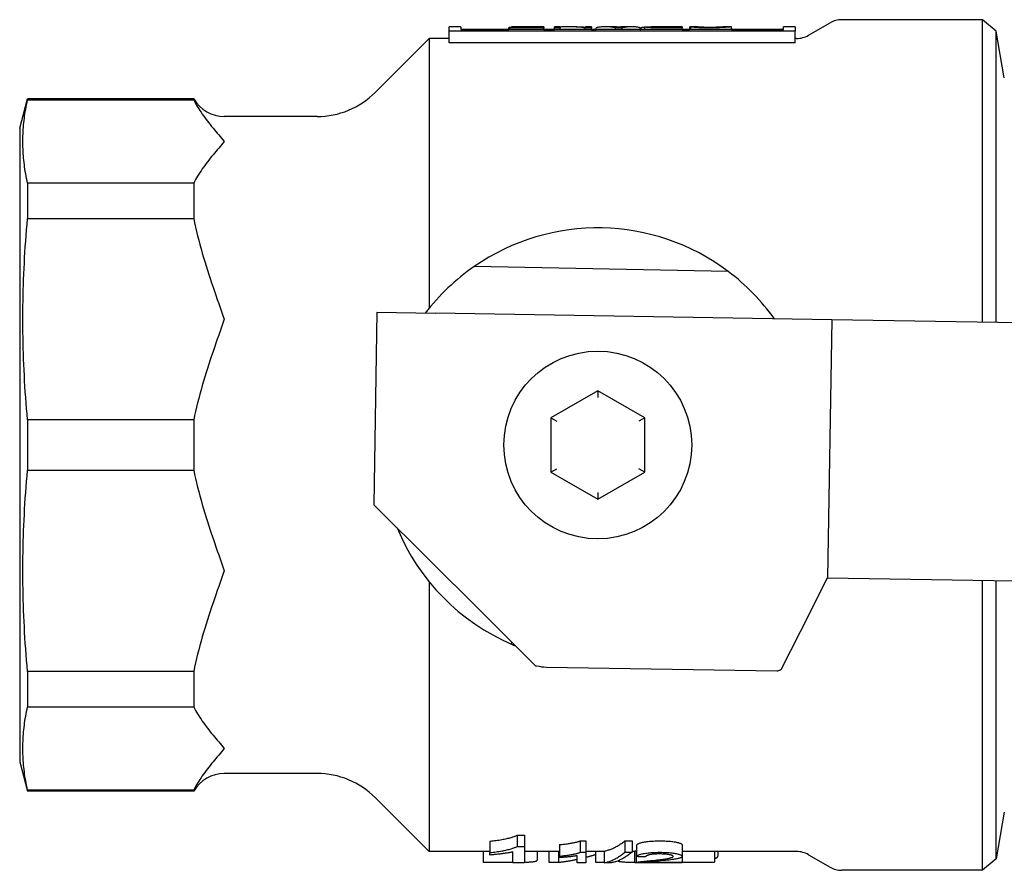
# Model space of a CAD drawing. Header units: millimetres. Extents: x 216 to 489, y 28 to 461.
# Tile 5 of 10: x 216 to 300, y 389 to 461. Entities that reach past the tile are written whole.
import ezdxf

# ---------------------------------------------------------------- set-up
doc = ezdxf.new("R2010")
doc.units = ezdxf.units.MM
doc.layers.add('DETAIL', color=2, linetype='Continuous')

msp = doc.modelspace()

# ---------------------------------------------------------------- linework, layer by layer
at = {"layer": 'DETAIL'}
for p, q in [((253.436, 460.555), (252.436, 460.555)), ((252.436, 460.167), (252.436, 460.554)), ((253.436, 460.555), (253.436, 460.304)), ((257.771, 460.552), (257.771, 460.555)), ((260.515, 460.555), (257.771, 460.555)), ((259.985, 460.552), (257.771, 460.552)), ((257.771, 460.499), (257.771, 460.552)), ((259.985, 460.499), (259.985, 460.552)), ((260.515, 460.555), (260.515, 460.46)), ((261.41, 460.46), (261.41, 460.555)), ((261.917, 460.555), (261.41, 460.555)), ((261.917, 460.555), (261.917, 460.46)), ((263.277, 460.555), (262.667, 460.555)), ((264.055, 460.523), (264.055, 460.555)), ((264.562, 460.555), (264.055, 460.555)), ((264.562, 460.555), (264.562, 460.46)), ((266.337, 460.555), (265.79, 460.555)), ((266.466, 460.552), (267.321, 460.552)), ((267.964, 460.555), (267.447, 460.555)), ((272.31, 460.555), (269.683, 460.555)), ((270.644, 460.553), (271.78, 460.553)), ((271.78, 460.497), (271.78, 460.553)), ((272.31, 460.555), (272.31, 460.46)), ((272.965, 460.304), (272.965, 460.543)), ((273.495, 460.539), (273.495, 460.547)), ((276.501, 460.555), (275.956, 460.555)), ((276.502, 460.304), (276.502, 460.555)), ((280.936, 460.304), (280.936, 460.555)), ((281.936, 460.555), (280.936, 460.555)), ((281.936, 460.554), (281.936, 460.167)), ((283.052, 459.823), (284.895, 460.887)), ((297.872, 461.155), (285.895, 461.155)), ((299.046, 460.17), (297.872, 461.155)), ((297.872, 435.367), (297.872, 461.155)), ((281.936, 460.167), (252.436, 460.167)), ((252.436, 459.178), (252.436, 460.167)), ((253.436, 460.331), (257.531, 460.331)), ((280.936, 460.304), (253.436, 460.304)), ((257.771, 460.502), (257.531, 460.502)), ((257.531, 460.304), (257.531, 460.502)), ((257.622, 460.499), (259.985, 460.499)), ((257.622, 460.46), (257.622, 460.499)), ((260.515, 460.46), (257.622, 460.46)), ((257.622, 460.304), (257.622, 460.46)), ((260.515, 460.304), (260.515, 460.46)), ((260.515, 460.331), (261.41, 460.331)), ((261.917, 460.46), (261.41, 460.46)), ((261.41, 460.304), (261.41, 460.46)), ((261.917, 460.304), (261.917, 460.46)), ((264.562, 460.46), (264.021, 460.46)), ((264.021, 460.304), (264.021, 460.46)), ((264.562, 460.304), (264.562, 460.46)), ((264.562, 460.331), (264.981, 460.331)), ((264.981, 460.304), (264.981, 460.464)), ((267.188, 460.46), (266.616, 460.46)), ((266.616, 460.304), (266.616, 460.46)), ((267.188, 460.304), (267.188, 460.46)), ((268.724, 460.304), (268.724, 460.464)), ((268.724, 460.331), (268.785, 460.331)), ((268.785, 460.304), (268.785, 460.464)), ((269.112, 460.304), (269.112, 460.535)), ((271.78, 460.497), (270.515, 460.497)), ((272.31, 460.46), (270.538, 460.46)), ((272.31, 460.304), (272.31, 460.46)), ((272.31, 460.331), (272.965, 460.331)), ((273.034, 460.304), (273.034, 460.535)), ((276.502, 460.331), (280.936, 460.331)), ((281.936, 459.178), (281.936, 460.167)), ((299.046, 435.348), (299.046, 460.17)), ((299.744, 456.21), (299.046, 460.17)), ((246.138, 454.955), (250.738, 459.555)), ((250.738, 459.555), (250.738, 436.556)), ((252.436, 459.555), (250.738, 459.555)), ((281.936, 459.178), (252.436, 459.178)), ((282.052, 459.555), (281.936, 459.555)), ((215.858, 451.905), (216.527, 454.405)), ((216.527, 454.405), (216.527, 454.327)), ((230.689, 454.405), (216.527, 454.405)), ((216.527, 454.327), (230.689, 454.327)), ((230.689, 454.405), (230.689, 454.327)), ((241.188, 452.905), (233.288, 452.905)), ((215.858, 451.905), (215.858, 397.905)), ((216.527, 447.219), (216.527, 444.2)), ((230.689, 447.219), (216.527, 447.219)), ((230.689, 447.219), (230.689, 444.2)), ((216.527, 444.2), (230.689, 444.2)), ((276.23, 439.688), (254.577, 440.115)), ((246.291, 436.216), (246.021, 419.818)), ((246.291, 436.216), (251.29, 436.134)), ((285.053, 435.578), (251.29, 436.134)), ((285.053, 435.578), (284.691, 413.581)), ((300.963, 435.316), (285.053, 435.578)), ((265.108, 429.524), (261.108, 427.214)), ((265.108, 429.524), (265.108, 428.946)), ((269.108, 427.214), (265.108, 429.524)), ((216.527, 427.04), (216.527, 422.77)), ((230.689, 427.04), (216.527, 427.04)), ((230.689, 427.04), (230.689, 422.77)), ((261.108, 427.214), (261.608, 426.925)), ((261.108, 427.214), (261.108, 422.595)), ((269.108, 427.214), (268.608, 426.925)), ((269.108, 422.595), (269.108, 427.214)), ((261.108, 422.595), (261.608, 422.884)), ((269.108, 422.595), (268.608, 422.884)), ((216.527, 422.77), (230.689, 422.77)), ((261.108, 422.595), (265.108, 420.286)), ((265.108, 420.286), (269.108, 422.595)), ((265.108, 420.863), (265.108, 420.286)), ((246.121, 419.719), (246.021, 419.818)), ((250.941, 414.914), (246.121, 419.719)), ((250.941, 414.914), (254.795, 411.073)), ((283.177, 410.605), (284.691, 413.581)), ((284.691, 413.581), (300.601, 413.319)), ((250.738, 413.253), (250.738, 390.255)), ((297.872, 388.655), (297.872, 413.364)), ((299.046, 389.64), (299.046, 413.345)), ((259.792, 406.091), (254.795, 411.073)), ((283.177, 410.605), (280.704, 405.746)), ((257.771, 407.922), (257.775, 408.102)), ((259.792, 406.091), (259.897, 406.089)), ((216.527, 405.609), (216.527, 402.59)), ((230.689, 405.609), (216.527, 405.609)), ((230.689, 405.609), (230.689, 402.59)), ((260.734, 405.974), (280.367, 405.651)), ((280.654, 405.747), (280.704, 405.746)), ((216.527, 402.59), (230.689, 402.59)), ((215.858, 397.905), (216.527, 395.405)), ((241.188, 396.905), (233.288, 396.905)), ((216.527, 395.482), (216.527, 395.405)), ((230.689, 395.482), (216.527, 395.482)), ((230.689, 395.405), (216.527, 395.405)), ((230.689, 395.482), (230.689, 395.405)), ((246.138, 394.854), (250.738, 390.255)), ((299.744, 393.599), (299.046, 389.64)), ((255.917, 391.14), (255.917, 390.165)), ((258.228, 391.647), (258.863, 391.647)), ((258.228, 391.647), (258.228, 390.687)), ((258.863, 391.647), (258.863, 390.687)), ((263.605, 391.162), (264.088, 391.162)), ((263.605, 391.162), (263.605, 390.188)), ((264.088, 391.162), (264.088, 390.188)), ((267.422, 391.18), (268.026, 391.18)), ((267.422, 391.18), (267.422, 390.207)), ((268.026, 391.18), (268.026, 390.207)), ((255.917, 390.255), (250.738, 390.255)), ((255.349, 390.255), (255.349, 389.339)), ((255.917, 389.959), (255.917, 390.165)), ((257.881, 389.304), (257.881, 390.22)), ((258.228, 390.687), (258.863, 390.687)), ((258.863, 390.687), (258.863, 389.304)), ((261.843, 390.255), (258.863, 390.255)), ((259.931, 390.255), (259.931, 389.507)), ((260.937, 390.255), (260.937, 389.339)), ((261.751, 390.255), (261.751, 389.339)), ((261.843, 390.847), (261.843, 389.864)), ((263.605, 390.188), (264.088, 390.188)), ((265.655, 390.255), (264.088, 390.255)), ((264.088, 390.188), (264.088, 389.304)), ((264.907, 390.255), (264.907, 389.339)), ((265.655, 390.298), (265.655, 389.299)), ((267.422, 390.207), (268.026, 390.207)), ((268.277, 390.255), (268.026, 390.255)), ((268.277, 389.307), (268.277, 390.305)), ((268.366, 390.334), (268.366, 389.336)), ((268.417, 390.805), (268.417, 389.821)), ((272.299, 390.818), (272.299, 389.834)), ((272.299, 390.348), (272.308, 390.348)), ((272.308, 390.348), (272.308, 389.351)), ((282.052, 390.255), (272.308, 390.255)), ((275.055, 390.255), (275.055, 389.345)), ((275.338, 390.255), (275.338, 389.851)), ((255.349, 389.339), (257.613, 389.339)), ((258.863, 389.304), (257.881, 389.304)), ((260.937, 389.339), (261.751, 389.339)), ((261.843, 389.735), (261.843, 389.864)), ((263.34, 389.304), (263.34, 389.898)), ((264.088, 389.304), (263.34, 389.304)), ((264.907, 389.339), (265.655, 389.339)), ((266.26, 389.299), (265.655, 389.299)), ((272.308, 389.304), (268.277, 389.304)), ((269.319, 389.351), (272.308, 389.351)), ((272.308, 389.351), (272.308, 389.304)), ((272.308, 389.345), (275.055, 389.345)), ((283.052, 389.987), (284.895, 388.923)), ((299.046, 389.64), (297.872, 388.655)), ((297.872, 388.655), (285.895, 388.655))]:
    msp.add_line(p, q, dxfattribs=at)
at = {"layer": 'DETAIL', "flags": 128}
for points in [[(264.021, 460.46), (263.933, 460.472), (263.846, 460.483), (263.758, 460.493), (263.67, 460.503), (263.583, 460.511), (263.495, 460.519), (263.407, 460.526), (263.32, 460.533), (263.232, 460.538), (263.144, 460.543), (263.057, 460.547), (262.969, 460.55), (262.881, 460.552), (262.794, 460.554), (262.706, 460.555), (262.618, 460.555), (262.531, 460.554), (262.443, 460.552), (262.355, 460.55), (262.268, 460.547), (262.18, 460.543), (262.092, 460.538), (262.005, 460.532), (261.917, 460.526)], [(263.277, 460.555), (263.309, 460.555), (263.342, 460.555), (263.374, 460.554), (263.407, 460.554), (263.439, 460.553), (263.471, 460.553), (263.504, 460.552), (263.536, 460.551), (263.569, 460.55), (263.601, 460.549), (263.634, 460.548), (263.666, 460.547), (263.698, 460.546), (263.731, 460.544), (263.763, 460.543), (263.796, 460.541), (263.828, 460.539), (263.861, 460.537), (263.893, 460.535), (263.925, 460.533), (263.958, 460.531), (263.99, 460.528), (264.023, 460.526), (264.055, 460.523)], [(266.616, 460.46), (266.548, 460.475), (266.48, 460.489), (266.412, 460.501), (266.344, 460.512), (266.276, 460.522), (266.207, 460.531), (266.139, 460.538), (266.071, 460.544), (266.003, 460.548), (265.935, 460.552), (265.867, 460.554), (265.799, 460.555), (265.731, 460.554), (265.662, 460.552), (265.594, 460.549), (265.526, 460.545), (265.458, 460.539), (265.39, 460.533), (265.322, 460.524), (265.254, 460.515), (265.186, 460.504), (265.117, 460.492), (265.049, 460.479), (264.981, 460.464)], [(266.631, 460.541), (266.619, 460.542), (266.607, 460.543), (266.595, 460.544), (266.582, 460.545), (266.57, 460.546), (266.558, 460.547), (266.546, 460.548), (266.533, 460.549), (266.521, 460.549), (266.509, 460.55), (266.497, 460.551), (266.484, 460.551), (266.472, 460.552), (266.46, 460.552), (266.448, 460.553), (266.435, 460.553), (266.423, 460.554), (266.411, 460.554), (266.399, 460.554), (266.386, 460.554), (266.374, 460.555), (266.362, 460.555), (266.35, 460.555), (266.337, 460.555)], [(266.913, 460.495), (266.906, 460.497), (266.897, 460.499), (266.889, 460.501), (266.88, 460.503), (266.871, 460.505), (266.861, 460.507), (266.852, 460.51), (266.841, 460.512), (266.831, 460.514), (266.82, 460.516), (266.809, 460.518), (266.797, 460.52), (266.785, 460.522), (266.773, 460.523), (266.76, 460.525), (266.747, 460.527), (266.734, 460.529), (266.72, 460.531), (266.706, 460.533), (266.692, 460.534), (266.677, 460.536), (266.662, 460.538), (266.647, 460.539), (266.631, 460.541)], [(267.134, 460.538), (267.123, 460.537), (267.111, 460.536), (267.1, 460.535), (267.089, 460.533), (267.078, 460.532), (267.068, 460.53), (267.057, 460.529), (267.047, 460.527), (267.037, 460.525), (267.027, 460.524), (267.018, 460.522), (267.009, 460.52), (267, 460.519), (266.991, 460.517), (266.982, 460.515), (266.973, 460.513), (266.965, 460.511), (266.957, 460.509), (266.949, 460.507), (266.942, 460.504), (266.934, 460.502), (266.927, 460.5), (266.92, 460.498), (266.913, 460.495)], [(267.447, 460.555), (267.434, 460.555), (267.421, 460.555), (267.408, 460.554), (267.395, 460.554), (267.382, 460.554), (267.369, 460.554), (267.356, 460.553), (267.343, 460.553), (267.33, 460.552), (267.317, 460.552), (267.304, 460.551), (267.291, 460.551), (267.278, 460.55), (267.265, 460.549), (267.252, 460.548), (267.238, 460.547), (267.225, 460.547), (267.212, 460.546), (267.199, 460.545), (267.186, 460.543), (267.173, 460.542), (267.16, 460.541), (267.147, 460.54), (267.134, 460.538)], [(268.724, 460.464), (268.66, 460.479), (268.596, 460.492), (268.532, 460.504), (268.468, 460.515), (268.404, 460.524), (268.34, 460.533), (268.276, 460.539), (268.212, 460.545), (268.148, 460.549), (268.084, 460.552), (268.02, 460.554), (267.956, 460.555), (267.892, 460.554), (267.828, 460.552), (267.764, 460.548), (267.7, 460.544), (267.636, 460.538), (267.572, 460.531), (267.508, 460.522), (267.444, 460.512), (267.38, 460.501), (267.316, 460.489), (267.252, 460.475), (267.188, 460.46)], [(269.112, 460.535), (269.113, 460.537), (269.116, 460.539), (269.121, 460.541), (269.128, 460.542), (269.137, 460.544), (269.148, 460.545), (269.16, 460.546), (269.175, 460.548), (269.192, 460.549), (269.211, 460.55), (269.231, 460.55), (269.254, 460.551), (269.279, 460.552), (269.305, 460.552), (269.334, 460.553), (269.364, 460.553), (269.397, 460.554), (269.431, 460.554), (269.468, 460.554), (269.507, 460.554), (269.547, 460.555), (269.591, 460.555), (269.636, 460.555), (269.683, 460.555)], [(269.657, 460.535), (269.659, 460.537), (269.664, 460.539), (269.672, 460.54), (269.684, 460.542), (269.699, 460.543), (269.717, 460.545), (269.739, 460.546), (269.764, 460.547), (269.792, 460.548), (269.823, 460.549), (269.858, 460.55), (269.895, 460.55), (269.935, 460.551), (269.979, 460.551), (270.025, 460.552), (270.075, 460.552), (270.128, 460.552), (270.187, 460.553), (270.25, 460.553), (270.319, 460.553), (270.393, 460.553), (270.472, 460.553), (270.555, 460.553), (270.644, 460.553)], [(273.495, 460.547), (273.473, 460.547), (273.451, 460.547), (273.429, 460.547), (273.407, 460.547), (273.385, 460.546), (273.362, 460.546), (273.34, 460.546), (273.318, 460.546), (273.296, 460.546), (273.274, 460.546), (273.252, 460.545), (273.23, 460.545), (273.208, 460.545), (273.186, 460.545), (273.164, 460.545), (273.142, 460.545), (273.12, 460.544), (273.098, 460.544), (273.076, 460.544), (273.053, 460.544), (273.031, 460.544), (273.009, 460.543), (272.987, 460.543), (272.965, 460.543)], [(273.034, 460.535), (273.056, 460.535), (273.077, 460.535), (273.099, 460.535), (273.121, 460.536), (273.143, 460.536), (273.164, 460.536), (273.186, 460.536), (273.208, 460.537), (273.23, 460.537), (273.251, 460.537), (273.273, 460.537), (273.295, 460.537), (273.317, 460.538), (273.338, 460.538), (273.36, 460.538), (273.382, 460.538), (273.404, 460.538), (273.425, 460.539), (273.447, 460.539), (273.469, 460.539), (273.491, 460.539), (273.512, 460.539), (273.534, 460.54), (273.556, 460.54)], [(274.665, 460.496), (274.592, 460.496), (274.52, 460.497), (274.451, 460.497), (274.383, 460.498), (274.317, 460.499), (274.254, 460.501), (274.192, 460.502), (274.132, 460.504), (274.074, 460.506), (274.018, 460.508), (273.964, 460.511), (273.912, 460.513), (273.862, 460.516), (273.815, 460.519), (273.771, 460.522), (273.73, 460.525), (273.691, 460.528), (273.655, 460.531), (273.621, 460.534), (273.59, 460.537), (273.562, 460.539), (273.537, 460.542), (273.515, 460.545), (273.495, 460.547)], [(273.556, 460.54), (273.58, 460.537), (273.606, 460.534), (273.634, 460.531), (273.663, 460.528), (273.695, 460.525), (273.727, 460.523), (273.762, 460.52), (273.798, 460.517), (273.836, 460.514), (273.876, 460.512), (273.917, 460.509), (273.96, 460.507), (274.005, 460.505), (274.051, 460.503), (274.1, 460.501), (274.151, 460.499), (274.203, 460.498), (274.258, 460.496), (274.315, 460.495), (274.373, 460.494), (274.434, 460.494), (274.496, 460.493), (274.56, 460.493), (274.627, 460.493)], [(276.502, 460.555), (276.498, 460.554), (276.487, 460.552), (276.468, 460.549), (276.442, 460.545), (276.409, 460.541), (276.368, 460.536), (276.319, 460.53), (276.264, 460.524), (276.201, 460.518), (276.132, 460.512), (276.056, 460.505), (275.974, 460.499), (275.886, 460.492), (275.792, 460.486), (275.691, 460.481), (275.583, 460.475), (275.472, 460.47), (275.357, 460.466), (275.24, 460.462), (275.12, 460.459), (274.998, 460.457), (274.873, 460.455), (274.746, 460.454), (274.615, 460.453)], [(274.627, 460.493), (274.74, 460.493), (274.848, 460.494), (274.951, 460.495), (275.05, 460.497), (275.144, 460.499), (275.233, 460.502), (275.317, 460.505), (275.397, 460.508), (275.471, 460.512), (275.54, 460.516), (275.602, 460.52), (275.66, 460.524), (275.711, 460.528), (275.757, 460.532), (275.797, 460.535), (275.831, 460.539), (275.861, 460.542), (275.886, 460.545), (275.908, 460.548), (275.925, 460.55), (275.939, 460.552), (275.949, 460.553), (275.955, 460.554), (275.957, 460.555)], [(275.957, 460.555), (275.954, 460.555), (275.948, 460.554), (275.936, 460.553), (275.92, 460.551), (275.899, 460.548), (275.873, 460.545), (275.843, 460.542), (275.808, 460.539), (275.768, 460.535), (275.724, 460.531), (275.673, 460.527), (275.618, 460.523), (275.558, 460.519), (275.492, 460.516), (275.421, 460.512), (275.345, 460.509), (275.266, 460.506), (275.185, 460.504), (275.102, 460.501), (275.018, 460.499), (274.932, 460.498), (274.845, 460.497), (274.756, 460.496), (274.665, 460.496)], [(276.501, 460.555), (276.501, 460.555), (276.501, 460.555), (276.501, 460.555), (276.501, 460.555), (276.502, 460.555), (276.502, 460.555), (276.502, 460.555), (276.502, 460.555), (276.502, 460.555), (276.502, 460.555), (276.502, 460.555), (276.502, 460.555), (276.502, 460.555), (276.502, 460.555), (276.502, 460.555), (276.502, 460.555), (276.502, 460.555), (276.502, 460.555), (276.502, 460.555), (276.502, 460.555), (276.502, 460.555), (276.502, 460.555), (276.502, 460.555), (276.502, 460.555)], [(269.112, 460.505), (269.099, 460.503), (269.085, 460.502), (269.071, 460.5), (269.058, 460.499), (269.044, 460.497), (269.03, 460.496), (269.017, 460.494), (269.003, 460.493), (268.989, 460.491), (268.976, 460.489), (268.962, 460.488), (268.948, 460.486), (268.935, 460.484), (268.921, 460.482), (268.907, 460.481), (268.894, 460.479), (268.88, 460.477), (268.866, 460.475), (268.853, 460.473), (268.839, 460.472), (268.826, 460.47), (268.812, 460.468), (268.798, 460.466), (268.785, 460.464)], [(270.538, 460.46), (270.407, 460.46), (270.285, 460.461), (270.171, 460.461), (270.065, 460.463), (269.967, 460.464), (269.877, 460.466), (269.796, 460.468), (269.722, 460.47), (269.654, 460.472), (269.59, 460.475), (269.529, 460.479), (269.472, 460.483), (269.418, 460.487), (269.368, 460.491), (269.321, 460.496), (269.278, 460.5), (269.239, 460.505), (269.206, 460.51), (269.177, 460.514), (269.154, 460.519), (269.136, 460.523), (269.123, 460.527), (269.115, 460.531), (269.112, 460.535)], [(270.515, 460.497), (270.442, 460.497), (270.373, 460.497), (270.307, 460.498), (270.244, 460.498), (270.185, 460.499), (270.129, 460.5), (270.076, 460.501), (270.027, 460.503), (269.981, 460.504), (269.938, 460.506), (269.899, 460.508), (269.863, 460.51), (269.83, 460.512), (269.8, 460.514), (269.773, 460.516), (269.749, 460.518), (269.727, 460.52), (269.709, 460.522), (269.693, 460.524), (269.68, 460.526), (269.67, 460.528), (269.663, 460.531), (269.659, 460.533), (269.657, 460.535)], [(274.615, 460.453), (274.516, 460.454), (274.42, 460.454), (274.326, 460.455), (274.235, 460.457), (274.147, 460.458), (274.061, 460.461), (273.978, 460.463), (273.898, 460.466), (273.82, 460.469), (273.745, 460.473), (273.673, 460.477), (273.604, 460.481), (273.537, 460.485), (273.474, 460.49), (273.414, 460.494), (273.358, 460.499), (273.305, 460.503), (273.256, 460.508), (273.211, 460.513), (273.168, 460.517), (273.129, 460.522), (273.094, 460.526), (273.062, 460.531), (273.034, 460.535)], [(216.527, 447.219), (216.484, 447.421), (216.443, 447.621), (216.405, 447.819), (216.37, 448.016), (216.337, 448.212), (216.306, 448.406), (216.278, 448.6), (216.253, 448.792), (216.229, 448.984), (216.209, 449.174), (216.19, 449.364), (216.174, 449.553), (216.16, 449.742), (216.149, 449.93), (216.14, 450.118), (216.133, 450.305), (216.128, 450.493), (216.126, 450.68), (216.126, 450.867), (216.128, 451.054), (216.133, 451.241), (216.14, 451.429), (216.149, 451.617), (216.16, 451.805), (216.174, 451.993), (216.19, 452.183), (216.209, 452.372), (216.229, 452.563), (216.253, 452.755), (216.278, 452.947), (216.306, 453.14), (216.337, 453.335), (216.37, 453.53), (216.405, 453.727), (216.443, 453.926), (216.484, 454.126), (216.527, 454.327)], [(230.689, 454.327), (230.764, 454.176), (230.844, 454.024), (230.928, 453.871), (231.017, 453.719), (231.111, 453.567), (231.208, 453.414), (231.308, 453.262), (231.412, 453.11), (231.519, 452.959), (231.629, 452.807), (231.741, 452.657), (231.855, 452.506), (231.971, 452.357), (232.088, 452.208), (232.207, 452.059), (232.327, 451.912), (232.447, 451.766), (232.568, 451.62), (232.689, 451.476), (232.81, 451.333), (232.931, 451.191), (233.051, 451.05), (233.17, 450.911), (233.288, 450.773)], [(233.288, 450.773), (233.17, 450.636), (233.051, 450.497), (232.931, 450.356), (232.81, 450.214), (232.689, 450.071), (232.568, 449.927), (232.447, 449.781), (232.327, 449.635), (232.207, 449.487), (232.088, 449.339), (231.971, 449.19), (231.855, 449.04), (231.741, 448.89), (231.629, 448.739), (231.519, 448.588), (231.412, 448.436), (231.308, 448.284), (231.208, 448.132), (231.111, 447.98), (231.017, 447.828), (230.928, 447.675), (230.844, 447.523), (230.764, 447.371), (230.689, 447.219)], [(216.527, 427.04), (216.484, 427.526), (216.443, 428.009), (216.405, 428.488), (216.37, 428.964), (216.337, 429.436), (216.306, 429.906), (216.278, 430.373), (216.253, 430.837), (216.229, 431.299), (216.209, 431.759), (216.19, 432.218), (216.174, 432.674), (216.16, 433.13), (216.149, 433.584), (216.14, 434.037), (216.133, 434.49), (216.128, 434.942), (216.126, 435.394), (216.126, 435.846), (216.128, 436.298), (216.133, 436.75), (216.14, 437.202), (216.149, 437.656), (216.16, 438.11), (216.174, 438.565), (216.19, 439.022), (216.209, 439.481), (216.229, 439.941), (216.253, 440.403), (216.278, 440.867), (216.306, 441.334), (216.337, 441.804), (216.37, 442.276), (216.405, 442.752), (216.443, 443.231), (216.484, 443.713), (216.527, 444.2)], [(230.689, 444.2), (230.764, 443.834), (230.844, 443.467), (230.928, 443.099), (231.017, 442.731), (231.111, 442.364), (231.208, 441.996), (231.308, 441.629), (231.412, 441.262), (231.519, 440.896), (231.629, 440.531), (231.741, 440.166), (231.855, 439.804), (231.971, 439.442), (232.088, 439.082), (232.207, 438.725), (232.327, 438.369), (232.447, 438.015), (232.568, 437.664), (232.689, 437.316), (232.81, 436.97), (232.931, 436.628), (233.051, 436.288), (233.17, 435.952), (233.288, 435.62)], [(233.288, 435.62), (233.17, 435.288), (233.051, 434.952), (232.931, 434.612), (232.81, 434.27), (232.689, 433.924), (232.568, 433.575), (232.447, 433.224), (232.327, 432.871), (232.207, 432.515), (232.088, 432.157), (231.971, 431.798), (231.855, 431.436), (231.741, 431.073), (231.629, 430.709), (231.519, 430.344), (231.412, 429.978), (231.308, 429.611), (231.208, 429.244), (231.111, 428.876), (231.017, 428.508), (230.928, 428.141), (230.844, 427.773), (230.764, 427.406), (230.689, 427.04)], [(216.527, 405.609), (216.484, 406.096), (216.443, 406.579), (216.405, 407.058), (216.37, 407.533), (216.337, 408.006), (216.306, 408.475), (216.278, 408.942), (216.253, 409.407), (216.229, 409.869), (216.209, 410.329), (216.19, 410.787), (216.174, 411.244), (216.16, 411.7), (216.149, 412.154), (216.14, 412.607), (216.133, 413.06), (216.128, 413.512), (216.126, 413.964), (216.126, 414.415), (216.128, 414.867), (216.133, 415.319), (216.14, 415.772), (216.149, 416.225), (216.16, 416.68), (216.174, 417.135), (216.19, 417.592), (216.209, 418.05), (216.229, 418.51), (216.253, 418.973), (216.278, 419.437), (216.306, 419.904), (216.337, 420.373), (216.37, 420.846), (216.405, 421.321), (216.443, 421.8), (216.484, 422.283), (216.527, 422.77)], [(230.689, 422.77), (230.764, 422.403), (230.844, 422.036), (230.928, 421.669), (231.017, 421.301), (231.111, 420.933), (231.208, 420.566), (231.308, 420.198), (231.412, 419.832), (231.519, 419.465), (231.629, 419.1), (231.741, 418.736), (231.855, 418.373), (231.971, 418.012), (232.088, 417.652), (232.207, 417.294), (232.327, 416.939), (232.447, 416.585), (232.568, 416.234), (232.689, 415.886), (232.81, 415.54), (232.931, 415.197), (233.051, 414.858), (233.17, 414.522), (233.288, 414.19)], [(233.288, 414.19), (233.17, 413.857), (233.051, 413.521), (232.931, 413.182), (232.81, 412.839), (232.689, 412.494), (232.568, 412.145), (232.447, 411.794), (232.327, 411.441), (232.207, 411.085), (232.088, 410.727), (231.971, 410.367), (231.855, 410.006), (231.741, 409.643), (231.629, 409.279), (231.519, 408.914), (231.412, 408.548), (231.308, 408.181), (231.208, 407.814), (231.111, 407.446), (231.017, 407.078), (230.928, 406.71), (230.844, 406.343), (230.764, 405.976), (230.689, 405.609)], [(216.527, 395.482), (216.484, 395.684), (216.443, 395.884), (216.405, 396.082), (216.37, 396.279), (216.337, 396.475), (216.306, 396.669), (216.278, 396.863), (216.253, 397.055), (216.229, 397.246), (216.209, 397.437), (216.19, 397.627), (216.174, 397.816), (216.16, 398.005), (216.149, 398.193), (216.14, 398.381), (216.133, 398.568), (216.128, 398.755), (216.126, 398.943), (216.126, 399.13), (216.128, 399.317), (216.133, 399.504), (216.14, 399.692), (216.149, 399.879), (216.16, 400.068), (216.174, 400.256), (216.19, 400.445), (216.209, 400.635), (216.229, 400.826), (216.253, 401.017), (216.278, 401.21), (216.306, 401.403), (216.337, 401.598), (216.37, 401.793), (216.405, 401.99), (216.443, 402.189), (216.484, 402.389), (216.527, 402.59)], [(230.689, 402.59), (230.764, 402.438), (230.844, 402.286), (230.928, 402.134), (231.017, 401.982), (231.111, 401.829), (231.208, 401.677), (231.308, 401.525), (231.412, 401.373), (231.519, 401.221), (231.629, 401.07), (231.741, 400.919), (231.855, 400.769), (231.971, 400.619), (232.088, 400.47), (232.207, 400.322), (232.327, 400.175), (232.447, 400.028), (232.568, 399.883), (232.689, 399.739), (232.81, 399.595), (232.931, 399.454), (233.051, 399.313), (233.17, 399.174), (233.288, 399.036)], [(233.288, 399.036), (233.17, 398.898), (233.051, 398.759), (232.931, 398.619), (232.81, 398.477), (232.689, 398.334), (232.568, 398.189), (232.447, 398.044), (232.327, 397.897), (232.207, 397.75), (232.088, 397.602), (231.971, 397.453), (231.855, 397.303), (231.741, 397.153), (231.629, 397.002), (231.519, 396.851), (231.412, 396.699), (231.308, 396.547), (231.208, 396.395), (231.111, 396.243), (231.017, 396.09), (230.928, 395.938), (230.844, 395.786), (230.764, 395.634), (230.689, 395.482)], [(255.917, 391.14), (256.053, 391.154), (256.186, 391.17), (256.316, 391.186), (256.443, 391.203), (256.567, 391.22), (256.689, 391.238), (256.807, 391.257), (256.923, 391.276), (257.036, 391.297), (257.145, 391.318), (257.252, 391.34), (257.357, 391.362), (257.457, 391.385), (257.552, 391.409), (257.642, 391.432), (257.727, 391.455), (257.807, 391.479), (257.882, 391.503), (257.953, 391.526), (258.018, 391.55), (258.078, 391.574), (258.133, 391.598), (258.183, 391.622), (258.228, 391.647)], [(261.843, 390.847), (261.946, 390.857), (262.048, 390.866), (262.147, 390.876), (262.244, 390.887), (262.338, 390.897), (262.431, 390.909), (262.521, 390.92), (262.609, 390.933), (262.695, 390.945), (262.779, 390.958), (262.861, 390.972), (262.94, 390.986), (263.016, 391), (263.089, 391.015), (263.158, 391.029), (263.223, 391.044), (263.284, 391.058), (263.341, 391.073), (263.394, 391.088), (263.444, 391.103), (263.49, 391.117), (263.532, 391.132), (263.57, 391.147), (263.605, 391.162)], [(265.655, 390.298), (265.729, 390.312), (265.802, 390.328), (265.876, 390.346), (265.95, 390.366), (266.023, 390.388), (266.097, 390.412), (266.171, 390.438), (266.244, 390.465), (266.318, 390.495), (266.391, 390.527), (266.465, 390.561), (266.539, 390.597), (266.612, 390.635), (266.686, 390.675), (266.759, 390.716), (266.833, 390.76), (266.907, 390.806), (266.98, 390.853), (267.054, 390.903), (267.128, 390.954), (267.201, 391.008), (267.275, 391.063), (267.348, 391.121), (267.422, 391.18)], [(268.417, 390.805), (268.433, 390.831), (268.455, 390.855), (268.484, 390.879), (268.518, 390.903), (268.559, 390.926), (268.605, 390.948), (268.658, 390.969), (268.717, 390.99), (268.781, 391.009), (268.852, 391.028), (268.929, 391.046), (269.012, 391.062), (269.101, 391.078), (269.194, 391.092), (269.292, 391.105), (269.395, 391.117), (269.503, 391.128), (269.617, 391.137), (269.734, 391.144), (269.857, 391.151), (269.985, 391.156), (270.118, 391.159), (270.255, 391.161), (270.398, 391.162)], [(270.398, 391.162), (270.542, 391.161), (270.68, 391.159), (270.814, 391.155), (270.943, 391.15), (271.066, 391.143), (271.185, 391.135), (271.298, 391.125), (271.406, 391.114), (271.509, 391.101), (271.607, 391.087), (271.7, 391.072), (271.788, 391.055), (271.869, 391.037), (271.944, 391.019), (272.012, 391.001), (272.072, 390.982), (272.125, 390.963), (272.171, 390.943), (272.21, 390.923), (272.242, 390.902), (272.267, 390.882), (272.285, 390.86), (272.296, 390.839), (272.299, 390.818)], [(255.917, 390.165), (256.053, 390.18), (256.186, 390.196), (256.316, 390.213), (256.443, 390.23), (256.567, 390.248), (256.689, 390.266), (256.807, 390.286), (256.923, 390.306), (257.036, 390.327), (257.145, 390.348), (257.252, 390.371), (257.357, 390.394), (257.457, 390.418), (257.552, 390.442), (257.642, 390.466), (257.727, 390.49), (257.807, 390.514), (257.882, 390.539), (257.953, 390.563), (258.018, 390.588), (258.078, 390.612), (258.133, 390.637), (258.183, 390.662), (258.228, 390.687)], [(257.881, 390.22), (257.82, 390.206), (257.757, 390.193), (257.69, 390.18), (257.62, 390.167), (257.548, 390.154), (257.472, 390.141), (257.393, 390.129), (257.31, 390.116), (257.225, 390.103), (257.137, 390.091), (257.046, 390.078), (256.951, 390.066), (256.856, 390.054), (256.762, 390.043), (256.67, 390.032), (256.58, 390.021), (256.491, 390.012), (256.405, 390.003), (256.319, 389.994), (256.236, 389.986), (256.154, 389.978), (256.073, 389.971), (255.995, 389.965), (255.917, 389.959)], [(261.843, 389.864), (261.946, 389.874), (262.048, 389.884), (262.147, 389.894), (262.244, 389.905), (262.338, 389.916), (262.431, 389.928), (262.521, 389.94), (262.609, 389.952), (262.695, 389.965), (262.779, 389.979), (262.861, 389.993), (262.94, 390.007), (263.016, 390.022), (263.089, 390.037), (263.158, 390.052), (263.223, 390.067), (263.284, 390.082), (263.341, 390.097), (263.394, 390.112), (263.444, 390.127), (263.49, 390.142), (263.532, 390.158), (263.57, 390.173), (263.605, 390.188)], [(265.655, 389.299), (265.729, 389.313), (265.802, 389.33), (265.876, 389.348), (265.95, 389.369), (266.023, 389.391), (266.097, 389.416), (266.171, 389.443), (266.244, 389.472), (266.318, 389.502), (266.391, 389.535), (266.465, 389.57), (266.539, 389.607), (266.612, 389.646), (266.686, 389.687), (266.759, 389.73), (266.833, 389.775), (266.907, 389.822), (266.98, 389.871), (267.054, 389.922), (267.128, 389.975), (267.201, 390.03), (267.275, 390.087), (267.348, 390.146), (267.422, 390.207)], [(268.026, 390.207), (267.953, 390.146), (267.879, 390.087), (267.806, 390.03), (267.732, 389.975), (267.658, 389.922), (267.585, 389.871), (267.511, 389.822), (267.437, 389.775), (267.364, 389.73), (267.29, 389.687), (267.217, 389.646), (267.143, 389.607), (267.069, 389.57), (266.996, 389.535), (266.922, 389.502), (266.849, 389.472), (266.775, 389.443), (266.701, 389.416), (266.628, 389.391), (266.554, 389.369), (266.48, 389.348), (266.407, 389.33), (266.333, 389.313), (266.26, 389.299)], [(268.277, 390.305), (268.277, 390.306), (268.277, 390.307), (268.278, 390.309), (268.279, 390.31), (268.281, 390.311), (268.282, 390.312), (268.284, 390.313), (268.287, 390.314), (268.289, 390.315), (268.292, 390.317), (268.295, 390.318), (268.299, 390.319), (268.303, 390.32), (268.307, 390.321), (268.311, 390.323), (268.316, 390.324), (268.321, 390.325), (268.327, 390.326), (268.333, 390.328), (268.339, 390.329), (268.345, 390.33), (268.352, 390.331), (268.359, 390.333), (268.366, 390.334)], [(268.366, 390.334), (268.368, 390.334), (268.37, 390.335), (268.372, 390.335), (268.374, 390.335), (268.376, 390.336), (268.378, 390.336), (268.38, 390.337), (268.382, 390.337), (268.384, 390.337), (268.386, 390.338), (268.388, 390.338), (268.39, 390.338), (268.392, 390.339), (268.395, 390.339), (268.397, 390.339), (268.399, 390.34), (268.401, 390.34), (268.403, 390.341), (268.406, 390.341), (268.408, 390.341), (268.41, 390.342), (268.412, 390.342), (268.415, 390.342), (268.417, 390.343)], [(268.417, 389.821), (268.433, 389.847), (268.455, 389.873), (268.484, 389.897), (268.518, 389.922), (268.559, 389.945), (268.605, 389.968), (268.658, 389.99), (268.717, 390.011), (268.781, 390.031), (268.852, 390.05), (268.929, 390.069), (269.012, 390.086), (269.101, 390.102), (269.194, 390.116), (269.292, 390.13), (269.395, 390.142), (269.503, 390.153), (269.617, 390.162), (269.734, 390.17), (269.857, 390.177), (269.985, 390.182), (270.118, 390.185), (270.255, 390.188), (270.398, 390.188)], [(270.398, 390.188), (270.542, 390.188), (270.68, 390.185), (270.814, 390.181), (270.943, 390.176), (271.066, 390.169), (271.185, 390.16), (271.298, 390.15), (271.406, 390.138), (271.509, 390.125), (271.607, 390.111), (271.7, 390.095), (271.788, 390.078), (271.869, 390.06), (271.944, 390.041), (272.012, 390.022), (272.072, 390.003), (272.125, 389.983), (272.171, 389.963), (272.21, 389.942), (272.242, 389.921), (272.267, 389.9), (272.285, 389.878), (272.296, 389.856), (272.299, 389.834)], [(257.613, 389.339), (257.624, 389.339), (257.636, 389.339), (257.648, 389.339), (257.66, 389.339), (257.671, 389.339), (257.683, 389.339), (257.694, 389.339), (257.706, 389.339), (257.717, 389.339), (257.728, 389.339), (257.74, 389.339), (257.751, 389.339), (257.762, 389.339), (257.773, 389.339), (257.784, 389.339), (257.795, 389.339), (257.806, 389.339), (257.817, 389.339), (257.828, 389.339), (257.838, 389.339), (257.849, 389.339), (257.86, 389.339), (257.87, 389.339), (257.881, 389.339)], [(258.863, 389.349), (258.944, 389.352), (259.022, 389.354), (259.097, 389.357), (259.168, 389.36), (259.235, 389.363), (259.3, 389.367), (259.361, 389.371), (259.42, 389.375), (259.477, 389.38), (259.53, 389.385), (259.581, 389.391), (259.629, 389.397), (259.675, 389.404), (259.718, 389.411), (259.758, 389.418), (259.794, 389.427), (259.826, 389.435), (259.854, 389.444), (259.878, 389.453), (259.897, 389.463), (259.912, 389.473), (259.923, 389.484), (259.929, 389.495), (259.931, 389.507)], [(261.751, 389.339), (261.818, 389.346), (261.884, 389.354), (261.95, 389.361), (262.016, 389.369), (262.082, 389.378), (262.148, 389.386), (262.215, 389.395), (262.281, 389.404), (262.347, 389.414), (262.413, 389.424), (262.479, 389.434), (262.546, 389.444), (262.612, 389.454), (262.678, 389.465), (262.744, 389.477), (262.81, 389.488), (262.877, 389.5), (262.943, 389.512), (263.009, 389.524), (263.075, 389.537), (263.141, 389.55), (263.207, 389.563), (263.274, 389.576), (263.34, 389.59)], [(263.34, 389.898), (263.294, 389.89), (263.245, 389.882), (263.194, 389.874), (263.141, 389.866), (263.086, 389.857), (263.028, 389.849), (262.967, 389.841), (262.905, 389.834), (262.84, 389.826), (262.773, 389.818), (262.703, 389.81), (262.631, 389.802), (262.558, 389.795), (262.487, 389.788), (262.417, 389.781), (262.348, 389.774), (262.28, 389.768), (262.214, 389.762), (262.149, 389.757), (262.085, 389.752), (262.023, 389.747), (261.961, 389.743), (261.901, 389.739), (261.843, 389.735)], [(264.088, 389.766), (264.122, 389.775), (264.157, 389.784), (264.191, 389.793), (264.225, 389.802), (264.259, 389.811), (264.293, 389.82), (264.327, 389.829), (264.361, 389.839), (264.395, 389.848), (264.429, 389.858), (264.463, 389.867), (264.498, 389.877), (264.532, 389.887), (264.566, 389.897), (264.6, 389.907), (264.634, 389.917), (264.668, 389.927), (264.702, 389.937), (264.736, 389.947), (264.77, 389.958), (264.805, 389.968), (264.839, 389.978), (264.873, 389.989), (264.907, 390)], [(266.81, 389.456), (266.835, 389.446), (266.863, 389.437), (266.895, 389.429), (266.93, 389.42), (266.968, 389.413), (267.01, 389.406), (267.055, 389.399), (267.103, 389.393), (267.154, 389.387), (267.209, 389.381), (267.267, 389.376), (267.328, 389.371), (267.393, 389.367), (267.46, 389.363), (267.529, 389.359), (267.602, 389.356), (267.677, 389.353), (267.754, 389.35), (267.835, 389.348), (267.918, 389.346), (268.004, 389.344), (268.092, 389.342), (268.183, 389.341), (268.277, 389.34)], [(268.277, 389.304), (268.277, 389.305), (268.277, 389.307), (268.277, 389.308), (268.277, 389.309), (268.278, 389.31), (268.28, 389.312), (268.281, 389.313), (268.283, 389.314), (268.286, 389.316), (268.288, 389.317), (268.291, 389.318), (268.295, 389.32), (268.299, 389.321), (268.303, 389.322), (268.308, 389.324), (268.313, 389.325), (268.318, 389.326), (268.324, 389.328), (268.33, 389.329), (268.336, 389.331), (268.343, 389.332), (268.35, 389.333), (268.358, 389.335), (268.366, 389.336)], [(268.366, 389.336), (268.393, 389.341), (268.422, 389.346), (268.454, 389.351), (268.489, 389.357), (268.526, 389.362), (268.566, 389.367), (268.608, 389.373), (268.653, 389.379), (268.701, 389.384), (268.751, 389.39), (268.803, 389.396), (268.859, 389.403), (268.917, 389.409), (268.98, 389.416), (269.047, 389.422), (269.119, 389.43), (269.194, 389.437), (269.274, 389.445), (269.357, 389.454), (269.446, 389.463), (269.538, 389.472), (269.634, 389.481), (269.735, 389.491), (269.84, 389.501)], [(269.189, 389.807), (269.157, 389.807), (269.124, 389.808), (269.092, 389.809), (269.06, 389.809), (269.028, 389.81), (268.996, 389.81), (268.964, 389.811), (268.931, 389.812), (268.899, 389.812), (268.867, 389.813), (268.835, 389.813), (268.803, 389.814), (268.771, 389.815), (268.739, 389.815), (268.706, 389.816), (268.674, 389.816), (268.642, 389.817), (268.61, 389.818), (268.578, 389.818), (268.546, 389.819), (268.513, 389.819), (268.481, 389.82), (268.449, 389.821), (268.417, 389.821)], [(270.379, 390.049), (270.291, 390.049), (270.205, 390.047), (270.123, 390.045), (270.043, 390.041), (269.967, 390.037), (269.894, 390.032), (269.823, 390.025), (269.756, 390.018), (269.692, 390.01), (269.63, 390.001), (269.572, 389.991), (269.517, 389.98), (269.465, 389.969), (269.418, 389.957), (269.375, 389.944), (269.337, 389.931), (269.303, 389.917), (269.273, 389.903), (269.248, 389.888), (269.227, 389.872), (269.211, 389.857), (269.199, 389.84), (269.192, 389.824), (269.189, 389.807)], [(270.5, 389.46), (270.391, 389.45), (270.289, 389.44), (270.193, 389.432), (270.104, 389.424), (270.022, 389.417), (269.947, 389.411), (269.878, 389.405), (269.816, 389.4), (269.761, 389.395), (269.712, 389.391), (269.67, 389.387), (269.635, 389.384), (269.604, 389.381), (269.573, 389.378), (269.544, 389.375), (269.515, 389.372), (269.488, 389.37), (269.461, 389.367), (269.435, 389.364), (269.41, 389.361), (269.386, 389.359), (269.363, 389.356), (269.34, 389.353), (269.319, 389.351)], [(269.84, 389.501), (270, 389.518), (270.152, 389.534), (270.295, 389.551), (270.429, 389.567), (270.554, 389.582), (270.67, 389.598), (270.777, 389.613), (270.875, 389.628), (270.964, 389.642), (271.045, 389.656), (271.116, 389.669), (271.179, 389.682), (271.234, 389.695), (271.285, 389.708), (271.331, 389.72), (271.372, 389.733), (271.409, 389.746), (271.44, 389.759), (271.467, 389.772), (271.489, 389.785), (271.506, 389.798), (271.518, 389.811), (271.525, 389.824), (271.527, 389.837)], [(271.527, 389.837), (271.525, 389.851), (271.519, 389.865), (271.507, 389.878), (271.492, 389.891), (271.472, 389.904), (271.448, 389.916), (271.419, 389.928), (271.386, 389.94), (271.348, 389.952), (271.306, 389.963), (271.26, 389.974), (271.209, 389.985), (271.154, 389.995), (271.097, 390.004), (271.038, 390.013), (270.975, 390.02), (270.91, 390.027), (270.842, 390.033), (270.772, 390.038), (270.699, 390.042), (270.623, 390.045), (270.544, 390.047), (270.463, 390.049), (270.379, 390.049)], [(272.299, 389.834), (272.297, 389.817), (272.29, 389.801), (272.278, 389.785), (272.262, 389.769), (272.241, 389.753), (272.216, 389.738), (272.185, 389.723), (272.15, 389.708), (272.11, 389.694), (272.064, 389.68), (272.011, 389.665), (271.952, 389.651), (271.886, 389.637), (271.815, 389.623), (271.737, 389.609), (271.653, 389.595), (271.559, 389.581), (271.45, 389.565), (271.327, 389.549), (271.19, 389.532), (271.039, 389.515), (270.874, 389.497), (270.694, 389.478), (270.5, 389.46)], [(275.055, 389.666), (275.078, 389.672), (275.1, 389.678), (275.121, 389.685), (275.141, 389.691), (275.161, 389.697), (275.179, 389.704), (275.196, 389.711), (275.212, 389.718), (275.227, 389.725), (275.242, 389.732), (275.255, 389.74), (275.267, 389.747), (275.279, 389.755), (275.289, 389.763), (275.298, 389.771), (275.307, 389.779), (275.314, 389.787), (275.321, 389.796), (275.326, 389.805), (275.33, 389.814), (275.334, 389.823), (275.336, 389.832), (275.338, 389.841), (275.338, 389.851)]]:
    msp.add_lwpolyline(points, dxfattribs=at)
at = {"layer": 'DETAIL'}
msp.add_circle((265.108, 424.905), 8, dxfattribs=at)
for centre, radius, start, end in [((285.895, 459.155), 2, 90, 120), ((282.052, 461.555), 2, 270, 300), ((241.188, 459.905), 7, 270, 315), ((233.288, 455.905), 3, 210, 270), ((265.108, 424.905), 18.5, 53.04467, 124.69422), ((265.108, 424.905), 18.5, 124.69422, 142.57324), ((265.108, 424.905), 18.5, 35.54072, 53.04467), ((265.108, 424.905), 18.5, 202.47215, 246.63685), ((265.108, 424.905), 18.5, 246.63685, 247.71003), ((233.288, 393.905), 3, 90, 150), ((241.188, 389.905), 7, 45, 90), ((282.052, 388.255), 2, 60, 90), ((285.895, 390.655), 2, 240, 270)]:
    msp.add_arc(centre, radius, start, end, dxfattribs=at)
for centre, major_axis, ratio, start_param, end_param in [((260.817, 410.973), (-0.082, -4.999), 0.8391, 6.081827, 6.283185), ((280.449, 410.65), (0.082, 4.999), 0.285882, 3.141593, 3.342951)]:
    msp.add_ellipse(centre, major_axis=major_axis, ratio=ratio, start_param=start_param, end_param=end_param, dxfattribs=at)

doc.saveas('drawing.dxf')
